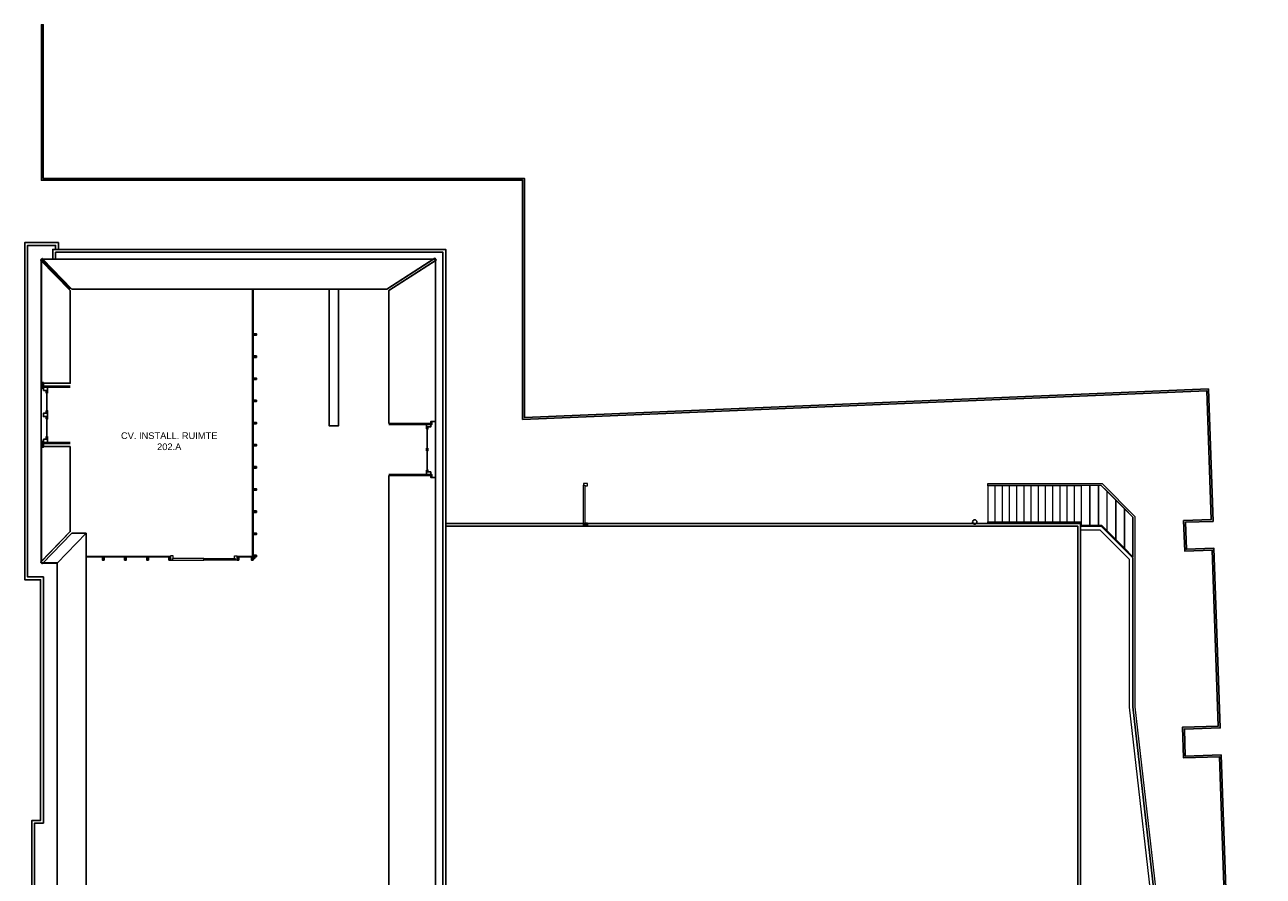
# Model space of a CAD drawing. Extents: x 14681 to 201383, y 146879 to 560554.
# Tile 13 of 15: x 122826 to 156367, y 535209 to 558264. Entities that reach past the tile are written whole.
import ezdxf

# ---------------------------------------------------------------- set-up
doc = ezdxf.new("R2010")
doc.units = 0
doc.header["$MEASUREMENT"] = 0
doc.linetypes.add('HIDDEN', pattern=[9.525, 6.35, -3.175])
doc.layers.add('0.09', color=7, linetype='CONTINUOUS', lineweight=9)
doc.layers.add('BESTAANDE KOZIJNEN', color=5, linetype='CONTINUOUS', lineweight=13)
doc.layers.add('0.18', color=1, linetype='CONTINUOUS')
doc.layers.add('0.25', color=2, linetype='CONTINUOUS')
doc.layers.add('OMTREKLIJN', color=122, linetype='CONTINUOUS', plot=False)

# ---------------------------------------------------------------- blocks, each defined once
blk = doc.blocks.new('67114_dm1665_D')
at = {"layer": 'BESTAANDE KOZIJNEN'}
for points in [[(0, 1799), (0, 1747), (-40, 1747), (-40, 1732), (-114, 1732), (-114, 1799)], [(-40, 1747), (0, 1747), (0, 899.5), (-40, 899.5)], [(-40, 52), (0, 52), (0, 899.5), (-40, 899.5)], [(0, 0), (0, 52), (-40, 52), (-40, 67), (-114, 67), (-114, 0)]]:
    blk.add_lwpolyline(points, close=True, dxfattribs=at)
blk = doc.blocks.new('67114_dm1000_R')
at = {"layer": 'BESTAANDE KOZIJNEN'}
for points in [[(0, 1134), (0, 1082), (-40, 1082), (-40, 1067), (-114, 1067), (-114, 1134)], [(-40, 1082), (0, 1082), (0, 52), (-40, 52)], [(0, 0), (0, 52), (-40, 52), (-40, 67), (-114, 67), (-114, 0)]]:
    blk.add_lwpolyline(points, close=True, dxfattribs=at)

msp = doc.modelspace()

# ---------------------------------------------------------------- hatches: boundary and pattern name
at = {"layer": '0.25'}
msp.add_hatch(color=256, dxfattribs=at).paths.add_polyline_path([(156345, 504671), (155256, 504633), (155227, 505493), (156315, 505530), (156150, 510312), (155245, 510280), (155215, 511140), (156120, 511171), (155955, 515953), (155050, 515921), (155020, 516781), (155925, 516812), (155760, 521594), (154791, 521560), (154761, 522420), (155730, 522453), (155566, 527212), (154597, 527179), (154568, 528022), (155537, 528056), (155374, 532777), (154404, 532744), (154375, 533594), (155344, 533628), (155178, 538445), (154209, 538411), (154180, 539241), (155149, 539274), (154985, 544037), (154240, 544011), (154211, 544841), (154956, 544866), (154836, 548354), (136306, 547579), (136306, 554055), (123276, 554055), (123276, 558264), (123326, 558264), (123326, 554105), (136356, 554105), (136356, 547631), (154884, 548406), (155008, 544818), (154263, 544792), (154288, 544063), (155033, 544089), (155201, 539226), (154232, 539193), (154257, 538463), (155226, 538496), (155396, 533579), (154427, 533546), (154453, 532795), (155422, 532829), (155589, 528008), (154619, 527974), (154645, 527231), (155614, 527264), (155782, 522405), (154813, 522372), (154839, 521612), (155808, 521645), (155977, 516764), (155072, 516733), (155098, 515973), (156003, 516004), (156172, 511123), (155267, 511092), (155293, 510332), (156198, 510363), (156367, 505482), (155278, 505444), (155305, 504685), (156343, 504721)])

# ---------------------------------------------------------------- linework, layer by layer
at = {"layer": '0.09'}
for points in [[(155230, 528095), (155180, 528095), (155180, 530097), (153586, 532140), (153586, 533240), (152839, 539793), (152839, 544933), (151981, 545791), (148904, 545791), (148904, 545841), (152002, 545841), (152889, 544953), (152889, 539796), (153636, 533243), (153636, 532157), (155230, 530114)], [(148904, 545791), (151439, 545791), (151439, 545781), (148904, 545781)], [(151672, 545791), (151439, 545791), (151439, 544711), (151672, 544711)], [(151906, 545791), (151672, 545791), (151672, 544711), (151906, 544711)], [(152139, 545633), (152372, 545399), (152372, 544328), (152139, 544561)], [(152372, 545399), (152606, 545166), (152606, 544094), (152372, 544328)], [(152606, 545166), (152839, 544933), (152839, 543861), (152606, 544094)], [(148904, 544801), (151439, 544801), (151439, 544791), (148904, 544791)]]:
    msp.add_lwpolyline(points, close=True, dxfattribs=at)
for points in [[(148904, 545781), (148904, 544801)], [(149099, 545781), (149099, 544801)], [(149294, 545781), (149294, 544801)], [(149489, 545781), (149489, 544801)], [(149684, 545781), (149684, 544801)], [(149879, 545781), (149879, 544801)], [(150074, 545781), (150074, 544801)], [(150269, 545781), (150269, 544801)], [(150464, 545781), (150464, 544801)], [(150659, 545781), (150659, 544801)], [(150854, 545781), (150854, 544801)], [(151049, 545781), (151049, 544801)], [(151244, 545781), (151244, 544801)], [(151439, 545781), (151439, 544711)], [(152139, 545633), (151981, 545791), (151906, 545791), (151906, 544711), (151989, 544711), (152139, 544561), (152139, 545633)], [(151414, 544691), (151981, 544691), (152839, 543833), (152839, 539793), (153586, 533240), (153586, 533240), (153586, 532140), (155180, 530097), (155466, 530097)], [(151414, 544591), (151940, 544591), (152739, 543791), (152739, 539787), (153486, 533234), (153486, 532105), (155131, 529997), (155466, 529997)]]:
    msp.add_lwpolyline(points, dxfattribs=at)
at = {"layer": '0.18'}
for points in [[(131066, 551108), (131066, 547405), (131326, 547405), (131326, 551108)], [(134226, 534353), (151414, 534353), (151414, 544761), (134226, 544761)], [(149170, 534423), (151344, 534423), (151344, 544691), (134226, 544691)]]:
    msp.add_lwpolyline(points, dxfattribs=at)
at = {"layer": '0.25'}
for points in [[(155344, 533628), (155178, 538445), (154209, 538411), (154180, 539241), (155149, 539274), (154985, 544037), (154240, 544011), (154211, 544841), (154956, 544866), (154836, 548354), (154836, 548354), (154836, 548354), (136306, 547579), (136306, 554055), (123276, 554055), (123276, 558264), (123326, 558264), (123326, 554105), (136356, 554105), (136356, 547631), (154884, 548406), (155008, 544818), (154263, 544792), (154288, 544063), (155033, 544089), (155201, 539226), (154232, 539193), (154257, 538463), (155226, 538496), (155396, 533579)], [(123706, 516555), (123706, 516163), (123276, 516163), (122826, 516163), (122826, 525309), (123254, 525309), (123254, 531812), (123019, 531812), (123019, 536722), (123254, 536722), (123254, 543239), (122826, 543239), (122826, 551915), (122826, 552365), (123736, 552365), (123736, 552180)], [(123631, 516555), (123631, 516238), (123276, 516238), (122901, 516238), (122901, 525234), (123329, 525234), (123329, 531887), (123094, 531887), (123094, 536647), (123329, 536647), (123329, 543314), (122901, 543314), (122901, 552290), (122901, 552290), (123661, 552290), (123661, 552180)], [(123586, 551915), (123586, 552180), (134226, 552180), (134226, 516760), (133766, 516760)], [(123661, 551915), (123661, 552105), (134151, 552105), (134151, 516835), (133960, 516835)], [(124101, 551108), (123298, 551936), (123255, 551894), (124059, 551065)], [(123276, 551915), (124059, 551108)], [(132631, 551108), (133935, 551940), (133967, 551889), (132686, 551072)], [(128998, 543859), (128998, 551108)], [(129008, 543859), (129008, 551108)], [(124059, 548447), (123332, 548447), (123332, 548477), (124059, 548477)], [(123426, 548290), (123426, 547814)], [(123426, 547114), (123426, 547590)], [(132686, 547440), (133820, 547440), (133820, 547470), (132686, 547470)], [(133726, 546798), (133726, 547323)], [(124059, 546957), (123332, 546957), (123332, 546927), (124059, 546927)], [(133726, 546206), (133726, 546731)], [(132686, 546089), (133820, 546089), (133820, 546059), (132686, 546059)], [(124101, 544496), (123298, 543668), (123255, 543710), (124059, 544539)], [(123704, 543689), (124487, 544496)]]:
    msp.add_lwpolyline(points, dxfattribs=at)
for points in [[(133948, 516824), (133948, 516824), (133948, 551919), (123273, 551919), (123273, 543693), (123701, 543693), (123701, 536276), (123701, 536276), (123701, 532266), (123701, 532266), (123701, 524863), (123273, 524863), (123273, 516824)], [(129008, 549859), (129098, 549859), (129098, 549899), (129008, 549899)], [(129008, 549259), (129098, 549259), (129098, 549299), (129008, 549299)], [(123312, 548577), (123332, 548577), (123332, 548407), (123312, 548407)], [(123332, 548357), (123446, 548357), (123446, 548447), (123332, 548447)], [(129008, 548659), (129098, 548659), (129098, 548699), (129008, 548699)], [(123446, 548290), (123406, 548290), (123406, 548357), (123446, 548357)], [(129008, 548059), (129098, 548059), (129098, 548099), (129008, 548099)], [(123332, 547657), (123446, 547657), (123446, 547747), (123332, 547747)], [(123332, 547747), (123446, 547747), (123446, 547657), (123332, 547657)], [(123446, 547747), (123406, 547747), (123406, 547814), (123446, 547814)], [(123446, 547657), (123406, 547657), (123406, 547590), (123446, 547590)], [(129008, 547459), (129098, 547459), (129098, 547499), (129008, 547499)], [(133706, 547440), (133820, 547440), (133820, 547373), (133706, 547373)], [(133820, 547440), (133850, 547440), (133850, 547520), (133820, 547520)], [(123446, 547114), (123406, 547114), (123406, 547047), (123446, 547047)], [(133706, 547373), (133746, 547373), (133746, 547323), (133706, 547323)], [(123312, 546826), (123332, 546826), (123332, 546997), (123312, 546997)], [(123332, 547047), (123446, 547047), (123446, 546957), (123332, 546957)], [(129008, 546859), (129098, 546859), (129098, 546899), (129008, 546899)], [(133746, 546798), (133706, 546798), (133706, 546731), (133746, 546731)], [(129008, 546259), (129098, 546259), (129098, 546299), (129008, 546299)], [(133706, 546206), (133746, 546206), (133746, 546156), (133706, 546156)], [(133706, 546156), (133820, 546156), (133820, 546089), (133706, 546089)], [(133820, 546089), (133850, 546089), (133850, 546009), (133820, 546009)], [(129008, 545659), (129098, 545659), (129098, 545699), (129008, 545699)], [(129008, 545059), (129098, 545059), (129098, 545099), (129008, 545099)], [(129008, 544459), (129098, 544459), (129098, 544499), (129008, 544499)], [(126776, 543859), (124487, 543859), (124487, 543869), (126776, 543869)], [(124931, 543859), (124976, 543859), (124976, 543769), (124931, 543769)], [(125531, 543859), (125576, 543859), (125576, 543769), (125531, 543769)], [(126131, 543859), (126176, 543859), (126176, 543769), (126131, 543769)], [(126731, 543859), (126776, 543859), (126776, 543769), (126731, 543769)], [(128575, 543869), (128998, 543869), (128998, 543859), (128575, 543859)], [(128620, 543859), (128575, 543859), (128575, 543769), (128620, 543769)], [(129008, 543859), (128963, 543859), (128963, 543769), (129008, 543769)], [(129008, 543859), (129098, 543859), (129098, 543899), (129008, 543899)], [(129008, 543814), (129053, 543814), (129053, 543859), (129008, 543859)]]:
    msp.add_lwpolyline(points, close=True, dxfattribs=at)
at = {"layer": '0.25', "linetype": 'HIDDEN'}
for points in [[(123332, 548557), (124059, 548557)], [(123332, 546846), (124059, 546846)]]:
    msp.add_lwpolyline(points, dxfattribs=at)
at = {"layer": '0.25'}
msp.add_circle((148554, 544801), 60, dxfattribs=at)
at = {"layer": 'OMTREKLIJN'}
for points in [[(124059, 551065), (123276, 551872), (123276, 548577), (123312, 548577), (123332, 548577), (123332, 548557), (124059, 548557)], [(133895, 551915), (123318, 551915), (124101, 551108), (132631, 551108)], [(133951, 551879), (132686, 551072), (132686, 547470), (133820, 547470), (133820, 547520), (133850, 547520), (133951, 547520)], [(124059, 546846), (123332, 546846), (123332, 546826), (123312, 546826), (123276, 546826), (123276, 543732), (124059, 544539)], [(133951, 546009), (133850, 546009), (133820, 546009), (133820, 546059), (132686, 546059), (132686, 527666), (133820, 527666), (133820, 527716), (133850, 527716), (133951, 527716)], [(124487, 544496), (124101, 544496), (123318, 543689), (123704, 543689)], [(124487, 544496), (123704, 543689), (123704, 534267), (124487, 534266)]]:
    msp.add_lwpolyline(points, close=True, dxfattribs=at)

# ---------------------------------------------------------------- block references
at = {"layer": 'BESTAANDE KOZIJNEN'}
for name, p, rotation in [('67114_dm1000_R', (137955, 545846), 180), ('67114_dm1665_D', (126776, 543769), 270)]:
    msp.add_blockref(name, p, dxfattribs=dict(at, rotation=rotation))

# ---------------------------------------------------------------- texts
at = {"layer": '0.09', "insert": (126738, 546986), "char_height": 180, "width": 3040.82, "attachment_point": 5}
msp.add_mtext('{\\fArial|b0|i0|c0|p34;CV. INSTALL. RUIMTE\\P202.A}', dxfattribs=at)

doc.saveas('drawing.dxf')
